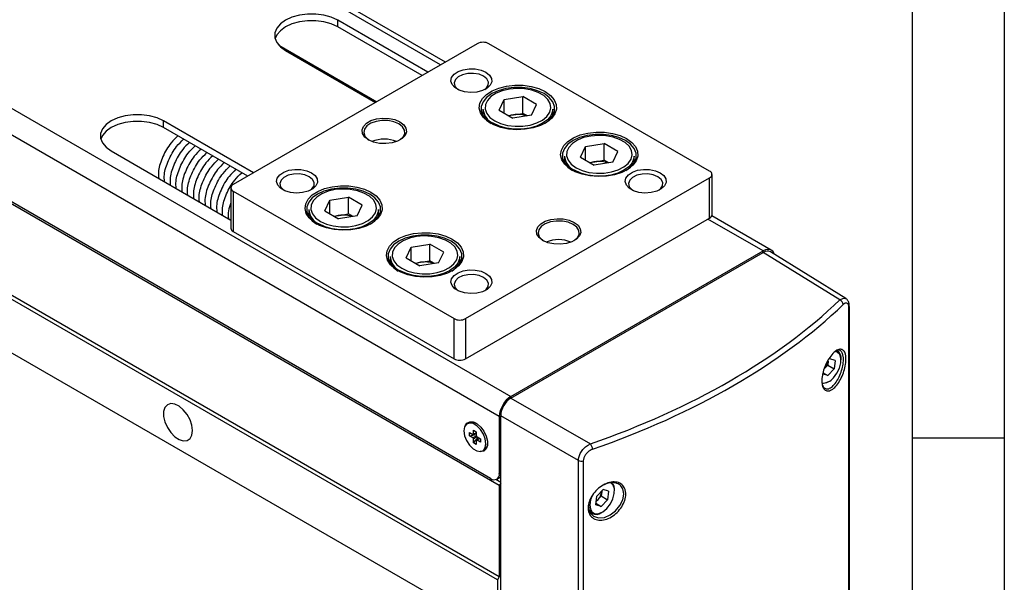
# Model space of a CAD drawing. Header units: millimetres. Extents: x 8 to 292, y 5 to 205.
# Tile 10 of 11: x 252 to 292, y 161 to 184. Entities that reach past the tile are written whole.
import ezdxf

# ---------------------------------------------------------------- set-up
doc = ezdxf.new("R2010")
doc.units = ezdxf.units.MM
doc.layers.add('圖框線條', color=7, linetype='Continuous')

msp = doc.modelspace()

# ---------------------------------------------------------------- linework, layer by layer
at = {"color": 7, "linetype": 'Continuous', "lineweight": 25}
for p, q in [((231.826155, 192.121274), (271.89554, 168.98971)), ((269.238514, 182.559701), (253.646836, 191.560585)), ((271.424135, 168.173213), (231.35475, 191.304776)), ((271.424135, 165.369757), (231.35475, 188.50132)), ((271.070581, 165.655513), (231.708305, 188.378871)), ((271.353425, 161.545631), (231.28404, 184.677194)), ((271.424135, 161.668105), (231.35475, 184.799668)), ((268.524729, 182.147643), (264.871612, 184.256542)), ((264.871612, 183.984361), (264.871612, 184.256542)), ((268.288989, 182.011552), (264.871612, 183.984361)), ((270.528466, 183.304376), (260.628971, 177.589519)), ((262.485772, 183.23853), (266.45009, 180.949978)), ((262.750292, 183.03193), (266.403409, 180.923031)), ((279.956556, 178.133791), (270.999871, 183.304375)), ((271.353425, 159.368188), (231.28404, 182.499752)), ((271.424135, 159.327355), (231.35475, 182.458919)), ((271.419197, 180.60165), (271.622621, 181.039917)), ((271.622621, 181.039917), (272.381805, 181.157351)), ((271.622621, 180.484216), (271.622621, 181.039917)), ((272.937567, 180.836517), (272.381805, 181.157351)), ((272.381805, 180.476901), (272.381805, 181.157351)), ((270.761716, 180.651039), (270.761716, 180.38004)), ((271.419197, 180.60165), (271.974959, 180.280815)), ((272.734145, 180.398248), (272.937567, 180.836517)), ((273.595049, 180.380041), (273.595049, 180.651039)), ((261.453661, 178.065602), (257.800545, 180.174502)), ((257.800545, 179.902321), (257.800545, 180.174502)), ((271.793049, 180.38583), (272.002212, 180.418185)), ((272.734145, 180.398248), (271.974959, 180.280815)), ((272.002212, 180.418185), (272.381805, 180.476901)), ((272.563716, 180.371886), (272.381805, 180.476901)), ((261.217921, 177.929511), (257.800545, 179.902321)), ((255.679224, 178.949889), (260.53134, 176.148822)), ((274.719029, 178.696697), (274.922452, 179.134965)), ((274.922452, 179.134965), (275.681637, 179.252399)), ((274.922452, 178.579264), (274.922452, 179.134965)), ((276.2374, 178.931564), (275.681637, 179.252399)), ((275.681637, 178.571949), (275.681637, 179.252399)), ((274.061547, 178.746087), (274.061547, 178.475088)), ((274.719029, 178.696697), (275.274792, 178.375862)), ((275.302045, 178.513232), (275.681637, 178.571949)), ((275.863546, 178.466935), (275.681637, 178.571949)), ((276.033977, 178.493296), (276.2374, 178.931564)), ((276.89488, 178.475088), (276.89488, 178.746087)), ((275.09288, 178.480878), (275.302045, 178.513232)), ((276.033977, 178.493296), (275.274792, 178.375862)), ((270.057062, 172.146798), (279.956556, 177.861655)), ((279.956556, 176.228574), (279.956556, 177.861655)), ((280.054188, 176.364642), (280.054188, 177.997722)), ((260.53134, 177.453451), (260.53134, 175.82037)), ((260.628972, 177.317383), (269.585657, 172.146798)), ((260.628972, 177.317383), (260.628972, 175.684302)), ((264.348129, 176.519609), (264.551553, 176.957877)), ((264.551553, 176.957877), (265.310737, 177.075311)), ((264.551553, 176.402175), (264.551553, 176.957877)), ((265.8665, 176.754476), (265.310737, 177.075311)), ((265.310737, 176.394861), (265.310737, 177.075311)), ((263.690648, 176.568998), (263.690648, 176.298)), ((265.663077, 176.316208), (265.8665, 176.754476)), ((266.523981, 176.298), (266.523981, 176.568999)), ((264.348129, 176.519609), (264.903892, 176.198774)), ((264.721981, 176.30379), (264.931145, 176.336144)), ((265.663077, 176.316208), (264.903892, 176.198774)), ((264.931145, 176.336144), (265.310737, 176.394861)), ((265.492648, 176.289846), (265.310737, 176.394861)), ((270.057062, 170.513717), (279.956556, 176.228574)), ((282.458324, 174.928067), (280.045489, 176.320967)), ((260.628972, 175.684302), (269.585657, 170.513718)), ((267.647961, 174.614657), (267.851384, 175.052925)), ((267.851384, 175.052925), (268.610569, 175.170358)), ((267.851384, 174.497223), (267.851384, 175.052925)), ((269.166332, 174.849523), (268.610569, 175.170358)), ((268.610569, 174.489908), (268.610569, 175.170358)), ((266.990479, 174.664046), (266.990479, 174.393048)), ((267.647961, 174.614657), (268.203724, 174.293822)), ((268.962909, 174.411255), (269.166332, 174.849523)), ((269.823812, 174.393048), (269.823812, 174.664047)), ((271.895477, 168.921628), (282.125081, 174.827052)), ((271.89554, 168.98971), (282.125018, 174.895062)), ((285.237802, 172.902417), (282.125081, 174.827052)), ((285.484188, 172.959368), (282.421732, 174.852928)), ((268.021813, 174.398838), (268.230977, 174.431192)), ((268.962909, 174.411255), (268.203724, 174.293822)), ((268.230977, 174.431192), (268.610569, 174.489908)), ((268.792479, 174.384894), (268.610569, 174.489908)), ((285.601114, 150.412975), (285.601114, 172.593514)), ((285.624235, 172.642407), (285.624187, 172.640074)), ((285.624235, 150.425359), (285.624235, 172.642407)), ((269.585657, 170.513718), (269.585657, 172.146798)), ((270.057062, 172.146798), (270.057062, 170.513717)), ((284.621209, 170.118667), (284.74981, 170.254263)), ((284.768096, 170.424105), (284.74981, 170.254263)), ((284.74981, 170.254263), (285.009082, 170.104589)), ((285.045655, 170.444271), (284.825026, 170.512765)), ((285.045655, 170.444271), (285.009082, 170.104589)), ((284.75188, 169.833399), (284.531251, 169.901891)), ((284.538012, 169.956862), (284.75188, 169.833399)), ((284.75188, 169.833399), (285.009082, 170.104589)), ((271.895477, 168.921628), (275.118794, 167.060838)), ((271.424135, 168.173213), (271.424135, 165.859682)), ((274.631033, 166.390006), (271.483061, 168.207303)), ((271.483061, 145.90212), (271.483061, 168.207303)), ((270.188256, 167.918688), (270.117545, 167.877867)), ((270.210268, 167.523959), (270.347428, 167.444778)), ((270.210268, 167.393313), (270.210268, 167.523959)), ((270.210268, 167.393313), (270.490754, 167.447491)), ((270.347428, 167.314132), (270.210268, 167.393313)), ((270.377617, 167.620599), (270.490754, 167.555287)), ((270.377617, 167.462212), (270.377617, 167.620599)), ((270.490754, 167.555287), (270.490754, 167.396899)), ((270.377617, 167.103456), (270.564805, 167.31929)), ((270.377617, 167.103456), (270.377617, 167.261843)), ((270.490754, 167.038144), (270.377617, 167.103456)), ((270.490754, 167.196531), (270.490754, 167.038144)), ((270.520943, 167.34461), (270.658103, 167.265429)), ((270.658103, 167.134784), (270.520943, 167.213964)), ((270.658103, 167.265429), (270.658103, 167.134784)), ((270.750826, 166.780873), (270.821537, 166.821693)), ((274.631033, 144.209551), (274.631033, 166.390006)), ((274.831504, 166.37635), (274.831504, 144.195812)), ((271.483061, 165.499035), (271.282698, 165.614701)), ((271.320561, 165.630759), (271.48306, 165.724568)), ((271.483061, 165.471818), (271.424135, 165.369757)), ((271.424135, 165.369757), (271.424135, 161.668105)), ((271.452714, 165.707048), (271.483061, 165.689529)), ((275.632638, 165.206113), (275.375436, 164.934923)), ((275.575708, 165.117452), (275.557422, 164.94761)), ((275.579186, 165.149753), (275.575708, 165.117452)), ((275.575708, 165.117452), (275.577723, 165.14821)), ((275.853267, 165.137618), (275.632638, 165.206113)), ((275.853267, 165.137618), (275.816693, 164.797936)), ((275.338863, 164.595239), (275.375436, 164.934923)), ((275.559492, 164.526746), (275.338863, 164.595239)), ((275.344831, 164.650667), (275.559492, 164.526746)), ((275.353672, 164.732779), (275.428821, 164.812014)), ((275.428821, 164.812014), (275.557422, 164.94761)), ((275.557422, 164.94761), (275.816693, 164.797936)), ((275.559492, 164.526746), (275.816693, 164.797936)), ((275.094997, 164.289687), (275.191633, 164.233901)), ((271.424135, 161.668105), (271.353425, 161.545631)), ((271.353425, 161.545631), (271.353425, 159.368188))]:
    msp.add_line(p, q, dxfattribs=at)
at = {"color": 8, "linetype": 'Continuous', "lineweight": 25}
for p, q in [((269.043274, 182.446992), (253.487155, 191.427349)), ((282.125018, 174.895062), (279.885809, 176.187731)), ((282.125018, 174.827016), (282.125018, 174.895062)), ((285.380785, 170.56031), (285.363147, 170.677505)), ((271.89554, 168.921664), (271.89554, 168.98971)), ((271.483061, 168.20723), (271.424135, 168.173213)), ((271.424135, 165.859682), (271.483061, 165.893699)), ((276.465192, 165.101139), (276.432757, 165.232203))]:
    msp.add_line(p, q, dxfattribs=at)
at = {"color": 7, "linetype": 'Continuous', "lineweight": 25, "flags": 128}
for points in [[(264.871612, 184.256542), (264.609, 184.377441), (264.306371, 184.461575), (263.978899, 184.504723), (263.643005, 184.504723), (263.315534, 184.461575), (263.012904, 184.377441), (262.750292, 184.256542), (262.540866, 184.104939), (262.395127, 183.930235), (262.320384, 183.74119), (262.320384, 183.547282), (262.395127, 183.358237), (262.540866, 183.183533), (262.750292, 183.03193)], [(264.871612, 183.984361), (264.609, 184.105261), (264.306371, 184.189394), (263.978899, 184.232542), (263.643005, 184.232542), (263.315534, 184.189394), (263.012904, 184.10526), (262.750292, 183.984361), (262.540866, 183.832759), (262.395127, 183.658054), (262.332299, 183.517624)], [(270.882019, 182.147798), (271.029527, 182.032418), (271.11157, 181.897065), (271.120858, 181.753764), (271.056566, 181.61525), (270.924408, 181.493829), (270.736124, 181.400291), (270.508447, 181.342946), (270.261605, 181.32689), (270.017532, 181.35355), (269.797914, 181.420557), (269.622266, 181.521956), (269.506195, 181.648739), (269.460013, 181.789639), (269.487826, 181.932138), (269.58716, 182.063574), (269.749191, 182.172267), (269.959521, 182.248561), (270.19946, 182.285676), (270.447691, 182.280314), (270.682155, 182.232951), (270.882019, 182.147798)], [(270.787739, 181.984499), (270.600202, 182.061796), (270.379349, 182.099754), (270.149114, 182.094256), (269.934444, 182.0459), (269.758605, 181.959926), (269.640651, 181.845649), (269.593362, 181.715455), (269.621865, 181.583451), (269.72307, 181.463941), (269.754678, 181.440286)], [(270.830851, 181.440286), (270.894102, 181.491902), (270.977866, 181.615828), (270.987389, 181.74874), (270.921638, 181.876235), (270.787739, 181.984499)], [(273.286183, 181.358603), (273.498428, 181.206173), (273.648949, 181.030968), (273.730707, 180.84118), (273.739881, 180.645682), (273.676041, 180.453616), (273.542172, 180.273963), (273.344533, 180.115124), (273.092367, 179.984526), (272.797464, 179.888274), (272.473613, 179.83087), (272.135958, 179.814997), (271.800286, 179.841399), (271.482294, 179.908841), (271.19685, 180.014168), (270.957301, 180.152457), (270.774849, 180.31724), (270.658024, 180.500813), (270.61229, 180.694592), (270.639784, 180.889516), (270.739222, 181.076471), (270.905953, 181.246715), (271.132182, 181.392288), (271.407329, 181.506382), (271.71853, 181.583663), (272.051234, 181.620517), (272.389882, 181.615221), (272.718641, 181.568023), (273.022139, 181.481129), (273.286183, 181.358603)], [(273.239042, 181.276952), (272.976431, 181.397851), (272.673801, 181.481985), (272.346329, 181.525133), (272.010436, 181.525133), (271.682964, 181.481985), (271.380334, 181.397851), (271.117722, 181.276952), (270.908296, 181.125349), (270.762557, 180.950645), (270.687814, 180.7616), (270.687814, 180.567692), (270.762557, 180.378647), (270.908296, 180.203943), (271.094488, 180.066053)], [(271.235573, 180.174811), (271.478413, 180.063964), (271.75899, 179.988435), (272.062175, 179.952295), (272.371625, 179.957493), (272.670657, 180.003749), (272.943151, 180.088568), (273.174415, 180.207379), (273.351984, 180.353775), (273.466284, 180.519866), (273.511152, 180.696696), (273.48417, 180.874733), (273.386792, 181.04438), (273.22427, 181.196489), (273.005363, 181.322861), (272.741873, 181.416683), (272.448005, 181.472898), (272.139603, 181.488474), (271.83329, 181.462573), (271.545582, 181.396589), (271.291988, 181.294081), (271.08618, 181.160575), (270.939252, 181.003267), (270.859127, 180.83064), (270.850123, 180.651998), (270.912726, 180.476972), (271.04356, 180.315), (271.235573, 180.174811)], [(273.262276, 180.066053), (273.448469, 180.203943), (273.594207, 180.378647), (273.668951, 180.567693), (273.668951, 180.761599), (273.594207, 180.950645), (273.448468, 181.12535), (273.239042, 181.276952)], [(273.595049, 180.651039), (273.586141, 180.559472), (273.51555, 180.380929), (273.377908, 180.21593), (273.180117, 180.07275), (272.932094, 179.958568), (272.646278, 179.879108), (272.336999, 179.838357), (272.019766, 179.838357), (271.710487, 179.879108), (271.42467, 179.958568), (271.176648, 180.07275)], [(257.800545, 180.174502), (257.537932, 180.295401), (257.235303, 180.379534), (256.907831, 180.422682), (256.571937, 180.422682), (256.244466, 180.379534), (255.941836, 180.295401), (255.679224, 180.174502), (255.469798, 180.022899), (255.324059, 179.848195), (255.249316, 179.659149), (255.249316, 179.465242), (255.324059, 179.276196), (255.469798, 179.101492), (255.679224, 178.949889)], [(257.800545, 179.902321), (257.537932, 180.02322), (257.235303, 180.107353), (256.907831, 180.150501), (256.571937, 180.150501), (256.244466, 180.107353), (255.941836, 180.02322), (255.679224, 179.902321), (255.469798, 179.750718), (255.324059, 179.576014), (255.258525, 179.426105)], [(267.393626, 180.133991), (267.547141, 180.015605), (267.636663, 179.877047), (267.654937, 179.729542), (267.600485, 179.58504), (267.477717, 179.455247), (267.29658, 179.350679), (267.071748, 179.279806), (266.821435, 179.248372), (266.565922, 179.258922), (266.325906, 179.310601), (266.120834, 179.399224), (265.96732, 179.517609), (265.877798, 179.656167), (265.859523, 179.803672), (265.913975, 179.948174), (266.036743, 180.077967), (266.217881, 180.182535), (266.442712, 180.253408), (266.693025, 180.284842), (266.948539, 180.274292), (267.188555, 180.222613), (267.393626, 180.133991)], [(267.346486, 180.05234), (267.146621, 180.137494), (266.912157, 180.184856), (266.663926, 180.190218), (266.423987, 180.153103), (266.213657, 180.07681), (266.051626, 179.968117), (265.952292, 179.836681), (265.92448, 179.694182), (265.970661, 179.553282), (266.086732, 179.426499), (266.145213, 179.385669)], [(267.369248, 179.385669), (267.388874, 179.398372), (267.521032, 179.519793), (267.585324, 179.658307), (267.576036, 179.801607), (267.493993, 179.936961), (267.346486, 180.05234)], [(276.586015, 179.45365), (276.798259, 179.301221), (276.948781, 179.126016), (277.030539, 178.936227), (277.039712, 178.74073), (276.975873, 178.548664), (276.842004, 178.369011), (276.644365, 178.210172), (276.392199, 178.079573), (276.097296, 177.983321), (275.773444, 177.925918), (275.43579, 177.910045), (275.100118, 177.936447), (274.782126, 178.003888), (274.496682, 178.109216), (274.257133, 178.247504), (274.074681, 178.412288), (273.957856, 178.59586), (273.912122, 178.78964), (273.939616, 178.984564), (274.039054, 179.171519), (274.205785, 179.341763), (274.432013, 179.487336), (274.707161, 179.60143), (275.018362, 179.678711), (275.351065, 179.715565), (275.689714, 179.710269), (276.018473, 179.663071), (276.321971, 179.576177), (276.586015, 179.45365)], [(276.538875, 179.372), (276.276262, 179.492899), (275.973632, 179.577033), (275.646161, 179.620181), (275.310268, 179.620181), (274.982796, 179.577032), (274.680166, 179.492899), (274.417554, 179.372), (274.208128, 179.220397), (274.062389, 179.045693), (273.987646, 178.856647), (273.987646, 178.66274), (274.062389, 178.473695), (274.208127, 178.298991), (274.394319, 178.161101)], [(274.535405, 178.269859), (274.778246, 178.159012), (275.058821, 178.083483), (275.362007, 178.047343), (275.671456, 178.052541), (275.970488, 178.098797), (276.242982, 178.183616), (276.474247, 178.302427), (276.651815, 178.448823), (276.766116, 178.614913), (276.810982, 178.791744), (276.784001, 178.969781), (276.686624, 179.139428), (276.524102, 179.291536), (276.305195, 179.417909), (276.041705, 179.511731), (275.747838, 179.567946), (275.439434, 179.583522), (275.133122, 179.55762), (274.845413, 179.491637), (274.591819, 179.389129), (274.386011, 179.255622), (274.239084, 179.098315), (274.158958, 178.925688), (274.149955, 178.747045), (274.212557, 178.57202), (274.343392, 178.410047), (274.535405, 178.269859)], [(276.562107, 178.161101), (276.748299, 178.298991), (276.89404, 178.473695), (276.968782, 178.662741), (276.968782, 178.856647), (276.89404, 179.045693), (276.748301, 179.220397), (276.538875, 179.372)], [(276.89488, 178.746087), (276.885972, 178.65452), (276.815382, 178.475977), (276.677739, 178.310978), (276.479948, 178.167798), (276.231926, 178.053615), (275.946109, 177.974156), (275.63683, 177.933405), (275.319597, 177.933405), (275.010319, 177.974156), (274.724501, 178.053615), (274.47648, 178.167797)], [(263.810952, 178.065757), (263.958459, 177.950377), (264.040502, 177.815024), (264.04979, 177.671723), (263.985498, 177.53321), (263.85334, 177.411789), (263.665056, 177.318251), (263.437379, 177.260906), (263.190537, 177.24485), (262.946464, 177.27151), (262.726846, 177.338516), (262.551198, 177.439916), (262.435127, 177.566698), (262.388946, 177.707599), (262.416759, 177.850098), (262.516093, 177.981533), (262.678123, 178.090227), (262.888453, 178.16652), (263.128392, 178.203635), (263.376623, 178.198273), (263.611087, 178.150911), (263.810952, 178.065757)], [(277.953088, 178.065756), (278.100595, 177.950377), (278.182637, 177.815024), (278.191926, 177.671723), (278.127634, 177.533209), (277.995476, 177.411788), (277.807192, 177.318251), (277.579514, 177.260906), (277.332673, 177.24485), (277.0886, 177.27151), (276.868982, 177.338516), (276.693333, 177.439916), (276.577262, 177.566699), (276.531081, 177.707599), (276.558894, 177.850097), (276.658228, 177.981533), (276.820258, 178.090227), (277.030588, 178.16652), (277.270528, 178.203636), (277.518759, 178.198273), (277.753222, 178.150911), (277.953088, 178.065756)], [(263.716671, 177.902458), (263.529134, 177.979756), (263.308281, 178.017713), (263.078046, 178.012215), (262.863377, 177.96386), (262.687537, 177.877885), (262.569583, 177.763609), (262.522294, 177.633414), (262.550797, 177.50141), (262.652002, 177.381901), (262.68361, 177.358245)], [(263.759783, 177.358245), (263.823034, 177.409862), (263.906798, 177.533787), (263.916321, 177.666699), (263.85057, 177.794195), (263.716671, 177.902458)], [(277.858808, 177.902457), (277.67127, 177.979755), (277.450417, 178.017713), (277.220181, 178.012216), (277.005512, 177.96386), (276.829673, 177.877885), (276.711718, 177.763609), (276.664429, 177.633415), (276.692932, 177.50141), (276.794137, 177.381901), (276.825746, 177.358245)], [(277.901918, 177.358246), (277.96517, 177.409861), (278.048934, 177.533787), (278.058457, 177.666699), (277.992705, 177.794195), (277.858808, 177.902457)], [(266.215115, 177.276562), (266.42736, 177.124133), (266.577881, 176.948928), (266.659639, 176.759139), (266.668813, 176.563641), (266.604973, 176.371576), (266.471104, 176.191923), (266.273465, 176.033084), (266.021299, 175.902485), (265.726396, 175.806233), (265.402545, 175.748829), (265.06489, 175.732957), (264.729218, 175.759359), (264.411226, 175.8268), (264.125782, 175.932128), (263.886234, 176.070416), (263.703781, 176.235199), (263.586956, 176.418772), (263.541222, 176.612552), (263.568717, 176.807476), (263.668154, 176.994431), (263.834886, 177.164675), (264.061114, 177.310247), (264.336261, 177.424342), (264.647462, 177.501622), (264.980166, 177.538476), (265.318814, 177.533181), (265.647573, 177.485983), (265.951071, 177.399089), (266.215115, 177.276562)], [(266.167975, 177.194912), (265.905363, 177.315811), (265.602733, 177.399944), (265.275262, 177.443092), (264.939367, 177.443092), (264.611896, 177.399944), (264.309267, 177.315811), (264.046655, 177.194912), (263.837229, 177.043309), (263.691489, 176.868605), (263.616746, 176.679559), (263.616747, 176.485652), (263.691489, 176.296606), (263.837228, 176.121902), (264.02342, 175.984013)], [(264.164506, 176.092771), (264.407346, 175.981924), (264.687922, 175.906394), (264.991107, 175.870255), (265.300557, 175.875453), (265.599589, 175.921708), (265.872083, 176.006528), (266.103348, 176.125338), (266.280916, 176.271735), (266.395216, 176.437825), (266.440084, 176.614655), (266.413102, 176.792693), (266.315725, 176.962339), (266.153202, 177.114448), (265.934295, 177.240821), (265.670806, 177.334643), (265.376938, 177.390858), (265.068535, 177.406434), (264.762222, 177.380532), (264.474514, 177.314548), (264.22092, 177.21204), (264.015112, 177.078534), (263.868184, 176.921227), (263.788059, 176.748599), (263.779055, 176.569957), (263.841658, 176.394932), (263.972492, 176.232959), (264.164506, 176.092771)], [(266.191208, 175.984013), (266.377401, 176.121902), (266.52314, 176.296607), (266.597883, 176.485652), (266.597883, 176.679559), (266.523139, 176.868605), (266.377401, 177.043309), (266.167975, 177.194912)], [(266.523981, 176.568999), (266.515073, 176.477431), (266.444483, 176.298888), (266.30684, 176.13389), (266.109049, 175.990709), (265.861026, 175.876527), (265.57521, 175.797068), (265.265931, 175.756317), (264.948698, 175.756316), (264.639419, 175.797067), (264.353602, 175.876527), (264.10558, 175.990709)], [(274.464695, 176.05195), (274.618209, 175.933565), (274.70773, 175.795007), (274.726005, 175.647502), (274.671553, 175.502999), (274.548786, 175.373206), (274.367648, 175.268638), (274.142816, 175.197766), (273.892503, 175.166331), (273.636989, 175.176881), (273.396974, 175.22856), (273.191903, 175.317182), (273.038387, 175.435568), (272.948866, 175.574126), (272.930591, 175.721631), (272.985043, 175.866134), (273.107811, 175.995927), (273.288948, 176.100495), (273.51378, 176.171367), (273.764093, 176.202802), (274.019607, 176.192252), (274.259622, 176.140573), (274.464695, 176.05195)], [(274.417555, 175.970299), (274.217688, 176.055454), (273.983225, 176.102815), (273.734994, 176.108178), (273.495054, 176.071063), (273.284724, 175.99477), (273.122695, 175.886076), (273.023361, 175.75464), (272.995547, 175.612142), (273.041728, 175.471241), (273.157799, 175.344459), (273.21628, 175.303628)], [(274.440315, 175.303628), (274.459942, 175.316331), (274.5921, 175.437752), (274.656392, 175.576266), (274.647103, 175.719567), (274.565061, 175.85492), (274.417555, 175.970299)], [(269.514947, 175.37161), (269.727191, 175.219181), (269.877713, 175.043975), (269.959471, 174.854186), (269.968644, 174.658689), (269.904805, 174.466623), (269.770936, 174.28697), (269.573297, 174.128131), (269.321131, 173.997533), (269.026228, 173.901281), (268.702377, 173.843877), (268.364723, 173.828004), (268.02905, 173.854406), (267.711058, 173.921847), (267.425614, 174.027175), (267.186066, 174.165464), (267.003613, 174.330247), (266.886788, 174.51382), (266.841054, 174.707599), (266.868548, 174.902524), (266.967986, 175.089479), (267.134717, 175.259723), (267.360945, 175.405295), (267.636093, 175.519389), (267.947294, 175.59667), (268.279997, 175.633524), (268.618646, 175.628229), (268.947406, 175.58103), (269.250903, 175.494136), (269.514947, 175.37161)], [(269.467807, 175.289959), (269.205194, 175.410859), (268.902564, 175.494992), (268.575093, 175.53814), (268.2392, 175.53814), (267.911728, 175.494992), (267.609098, 175.410859), (267.346486, 175.289959), (267.13706, 175.138357), (266.991321, 174.963652), (266.916578, 174.774607), (266.916578, 174.5807), (266.991321, 174.391654), (267.13706, 174.21695), (267.323252, 174.079061)], [(267.464338, 174.187818), (267.707178, 174.076971), (267.987753, 174.001442), (268.290939, 173.965302), (268.600388, 173.970501), (268.89942, 174.016756), (269.171914, 174.101576), (269.403179, 174.220386), (269.580747, 174.366783), (269.695048, 174.532872), (269.739915, 174.709704), (269.712933, 174.887741), (269.615556, 175.057387), (269.453034, 175.209496), (269.234127, 175.335868), (268.970637, 175.429691), (268.67677, 175.485905), (268.368367, 175.501482), (268.062054, 175.47558), (267.774346, 175.409596), (267.520751, 175.307088), (267.314943, 175.173582), (267.168015, 175.016275), (267.08789, 174.843647), (267.078887, 174.665005), (267.141489, 174.48998), (267.272324, 174.328007), (267.464338, 174.187818)], [(269.491039, 174.079061), (269.677232, 174.21695), (269.822972, 174.391654), (269.897714, 174.5807), (269.897715, 174.774607), (269.822971, 174.963652), (269.677233, 175.138357), (269.467807, 175.289959)], [(282.580234, 174.754923), (282.560539, 174.81044), (282.516976, 174.879404), (282.458351, 174.928052), (282.386916, 174.954511), (282.305417, 174.957766), (282.216984, 174.937693), (282.125018, 174.895062)], [(269.823812, 174.664047), (269.814905, 174.572479), (269.744314, 174.393936), (269.606671, 174.228938), (269.408881, 174.085757), (269.160858, 173.971575), (268.875041, 173.892116), (268.565762, 173.851364), (268.248529, 173.851364), (267.939251, 173.892115), (267.653433, 173.971575), (267.405412, 174.085757)], [(270.882021, 173.983716), (271.029527, 173.868337), (271.111569, 173.732984), (271.120858, 173.589683), (271.056566, 173.451169), (270.924408, 173.329748), (270.736124, 173.23621), (270.508446, 173.178866), (270.261606, 173.162809), (270.017532, 173.189469), (269.797914, 173.256476), (269.622266, 173.357876), (269.506194, 173.484658), (269.460013, 173.625559), (269.487827, 173.768057), (269.587161, 173.899493), (269.749191, 174.008187), (269.95952, 174.08448), (270.19946, 174.121595), (270.447691, 174.116232), (270.682155, 174.06887), (270.882021, 173.983716)], [(270.78774, 173.820417), (270.600202, 173.897715), (270.379349, 173.935673), (270.149113, 173.930175), (269.934445, 173.881819), (269.758605, 173.795845), (269.64065, 173.681568), (269.593361, 173.551374), (269.621864, 173.41937), (269.723069, 173.299861), (269.754678, 173.276204)], [(270.83085, 173.276205), (270.894102, 173.327821), (270.977866, 173.451746), (270.987389, 173.584658), (270.921637, 173.712155), (270.78774, 173.820417)], [(284.979709, 169.748936), (285.119654, 169.9304), (285.223708, 170.138161), (285.280596, 170.349708), (285.284152, 170.542114), (285.233992, 170.694531), (285.13555, 170.790439), (285.037404, 170.818677)], [(284.774016, 169.586605), (284.634722, 169.522995), (284.513169, 169.505537)], [(258.979055, 167.600481), (258.952877, 167.81616), (258.876666, 168.042901), (258.757195, 168.260555), (258.605079, 168.449786), (258.433835, 168.593778), (258.258678, 168.679736), (258.095172, 168.700023), (257.957845, 168.652837), (257.858899, 168.542369), (257.807126, 168.378438), (257.807126, 168.175605), (257.858899, 167.951897), (257.957845, 167.727189), (258.095172, 167.521448), (258.258678, 167.352955), (258.433835, 167.236682), (258.605079, 167.182959), (258.757195, 167.19656), (258.876666, 167.276277), (258.952877, 167.415027), (258.979055, 167.600481)], [(270.88202, 167.070842), (270.855011, 167.263307), (270.777247, 167.463738), (270.658103, 167.647964), (270.511952, 167.793763), (270.356419, 167.88355), (270.210268, 167.906494), (270.091124, 167.859828), (270.013358, 167.749183), (269.986351, 167.587901), (270.013358, 167.395436), (270.091124, 167.195003), (270.210268, 167.010776), (270.356419, 166.864978), (270.511952, 166.775191), (270.658103, 166.752246), (270.777247, 166.798913), (270.855011, 166.90956), (270.88202, 167.070842)], [(270.039652, 167.801816), (270.109322, 167.90569), (270.223493, 167.961149), (270.365603, 167.951093), (270.520254, 167.876612), (270.670686, 167.74578), (270.800599, 167.572771), (270.895914, 167.376335), (270.9463, 167.177759), (270.9463, 166.998562), (270.895914, 166.858161), (270.800599, 166.771772), (270.670686, 166.748758), (270.646013, 166.751451)], [(275.78732, 164.442283), (275.927266, 164.623747), (276.03132, 164.831508), (276.088208, 165.043056), (276.091764, 165.235462), (276.041604, 165.387878), (275.945179, 165.4827)], [(275.043807, 164.588757), (275.054138, 164.389136), (275.103476, 164.269048), (275.244488, 164.12718), (275.447466, 164.061176), (275.684747, 164.080388), (275.925716, 164.180239), (276.143306, 164.346165), (276.316104, 164.558015), (276.428211, 164.792695), (276.46888, 165.02567), (276.465192, 165.101139), (276.465192, 165.101139)], [(275.184773, 164.959078), (275.125954, 164.794597), (275.095314, 164.589827), (275.118938, 164.415032), (275.194266, 164.289154), (275.313136, 164.225831), (275.462665, 164.231928), (275.62665, 164.306782), (275.78732, 164.442283)]]:
    msp.add_lwpolyline(points, dxfattribs=at)
at = {"color": 7, "linetype": 'Continuous', "lineweight": 25}
for centre, radius, start, end in [((270.764169, 182.84947), 0.512343, 62.6097177, 117.3902207), ((271.455367, 180.710741), 0.696216, 184.9192774, 246.4008755), ((272.147205, 179.449844), 0.979136, 98.5157794, 109.6833975), ((272.177571, 179.319277), 1.112812, 70.6460027, 99.0665398), ((266.75723, 178.117002), 1.316554, 67.6615847, 112.3384058), ((274.755202, 178.805791), 0.69622, 184.919433, 246.4007872), ((275.447018, 177.544966), 0.979059, 98.5153399, 109.683837), ((275.477403, 177.41432), 1.112816, 70.6461227, 99.0665091), ((279.904914, 177.997723), 0.145539, 290.7834787, 69.2167061), ((260.680614, 177.453451), 0.145539, 110.7836372, 249.2165477), ((264.384298, 176.628699), 0.696214, 184.9191627, 246.4009496), ((265.07614, 175.367791), 0.979148, 98.5158354, 109.6832997), ((265.106503, 175.237233), 1.112814, 70.6460456, 99.0665274), ((279.887364, 176.381282), 0.167652, 294.375526, 354.3037036), ((260.69816, 175.837006), 0.167647, 185.6948698, 245.6253532), ((273.828299, 174.03497), 1.316546, 67.6614879, 112.3385606), ((267.684132, 174.723749), 0.696218, 184.9193183, 246.4008613), ((268.375953, 173.462914), 0.979071, 98.515396, 109.6837391), ((268.406335, 173.332277), 1.112818, 70.6461657, 99.0664967), ((285.163358, 172.700293), 0.215397, 4.5735038, 69.781058), ((269.821359, 172.601702), 0.512341, 242.6096373, 297.3903011), ((284.905407, 170.527593), 0.386784, 352.7631943, 53.7787122), ((269.821359, 170.968622), 0.512341, 242.6096373, 297.3903011), ((284.222694, 170.498355), 0.550433, 316.3859186, 352.2475734), ((284.53841, 170.087973), 0.556499, 266.6362118, 322.4659711), ((272.447617, 168.126637), 1.024541, 122.6055995, 177.3944619), ((270.317904, 167.625243), 0.320809, 56.8490582, 113.8365997), ((270.385986, 167.412865), 0.050051, 99.6245866, 140.3861651), ((270.289514, 167.245854), 0.251619, 23.1090167, 36.8909835), ((270.578749, 167.412826), 0.251496, 203.1056092, 216.894391), ((270.482398, 167.245856), 0.050029, 279.6148087, 320.3959431), ((270.65686, 167.069056), 0.297164, 303.6529649, 5.6508422), ((274.869775, 166.838658), 0.333728, 0.8815552, 41.740028), ((274.747741, 166.624995), 0.262375, 243.5885924, 288.617551), ((271.208598, 165.824717), 0.218355, 230.7963467, 9.2144051), ((275.63382, 165.204463), 0.464024, 356.0151735, 35.0175335), ((275.030309, 165.1917), 0.55043, 316.385882, 352.2477067), ((275.115912, 165.104408), 0.428259, 304.0116431, 316.9412062), ((275.348075, 164.583439), 0.38295, 245.8881734, 307.5806824)]:
    msp.add_arc(centre, radius, start, end, dxfattribs=at)
at = {"color": 8, "linetype": 'Continuous', "lineweight": 25}
for centre, radius, start, end in [((285.556048, 172.644844), 0.068305, 311.281423, 355.9956304), ((275.403562, 164.53205), 0.365797, 179.9734603, 234.594166)]:
    msp.add_arc(centre, radius, start, end, dxfattribs=at)
at = {"color": 7, "linetype": 'Continuous', "lineweight": 25}
for centre, major_axis, ratio, start_param, end_param in [((282.124955, 174.350593), (0.291732, 0.505349), 0.577205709, 6.265735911, 7.068349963), ((259.334666, 182.434533), (30.332095, -0.466669), 0.587274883, 5.268691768, 5.744952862), ((259.332609, 182.299651), (30.498769, -0.466624), 0.587220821, 5.268640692, 5.744901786), ((271.895602, 168.445313), (0.291643, 0.505195), 0.577557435, 0.785469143, 2.355960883)]:
    msp.add_ellipse(centre, major_axis=major_axis, ratio=ratio, start_param=start_param, end_param=end_param, dxfattribs=at)
for points, knots in [([(258.381767, 179.566789), (258.287072, 179.475719), (258.039209, 179.237343), (257.757089, 178.724398), (257.57991, 178.19972), (257.598815, 177.939287), (257.606207, 177.837465)], [0, 0, 0, 0, 0.190455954, 0.498520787, 0.803935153, 1, 1, 1, 1]), ([(257.843109, 177.700704), (257.835056, 177.796928), (257.813838, 178.050448), (257.984975, 178.569212), (258.26656, 179.088763), (258.518223, 179.334179), (258.617314, 179.43081)], [0, 0, 0, 0, 0.186758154, 0.49205336, 0.799998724, 1, 1, 1, 1]), ([(258.853171, 179.294653), (258.758477, 179.203583), (258.510614, 178.965207), (258.228493, 178.452262), (258.051314, 177.927584), (258.07022, 177.667151), (258.077612, 177.565329)], [0, 0, 0, 0, 0.1904559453, 0.49852078, 0.803935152, 1, 1, 1, 1]), ([(258.314514, 177.428568), (258.306461, 177.524792), (258.285243, 177.778312), (258.456379, 178.297076), (258.737964, 178.816626), (258.989627, 179.062043), (259.088718, 179.158674)], [0, 0, 0, 0, 0.186758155, 0.492053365, 0.799998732, 1, 1, 1, 1]), ([(259.324576, 179.022517), (259.229881, 178.931447), (258.982018, 178.693071), (258.699898, 178.180126), (258.522719, 177.655448), (258.541625, 177.395015), (258.549016, 177.293193)], [0, 0, 0, 0, 0.190455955, 0.498520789, 0.803935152, 1, 1, 1, 1]), ([(258.785919, 177.156432), (258.777865, 177.252655), (258.756647, 177.506175), (258.927784, 178.02494), (259.209369, 178.544491), (259.461032, 178.789907), (259.560123, 178.886538)], [0, 0, 0, 0, 0.186758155, 0.492053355, 0.799998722, 1, 1, 1, 1]), ([(259.79598, 178.750381), (259.701286, 178.659311), (259.453423, 178.420935), (259.171302, 177.90799), (258.994123, 177.383312), (259.013029, 177.122879), (259.020421, 177.021057)], [0, 0, 0, 0, 0.1904559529, 0.4985207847, 0.8039351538, 1, 1, 1, 1]), ([(259.257323, 176.884296), (259.24927, 176.98052), (259.228052, 177.23404), (259.399188, 177.752804), (259.680773, 178.272354), (259.932436, 178.517771), (260.031527, 178.614402)], [0, 0, 0, 0, 0.186758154, 0.49205336, 0.799998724, 1, 1, 1, 1]), ([(260.267385, 178.478245), (260.17269, 178.387175), (259.924827, 178.148799), (259.642707, 177.635854), (259.465528, 177.111176), (259.484433, 176.850743), (259.491825, 176.748921)], [0, 0, 0, 0, 0.1904559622, 0.4985207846, 0.8039351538, 1, 1, 1, 1]), ([(259.728728, 176.61216), (259.720675, 176.708383), (259.699456, 176.961903), (259.870593, 177.480668), (260.152178, 178.000218), (260.403841, 178.245635), (260.502932, 178.342266)], [0, 0, 0, 0, 0.186758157, 0.492053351, 0.79999873, 1, 1, 1, 1]), ([(260.738789, 178.206109), (260.644095, 178.115039), (260.396232, 177.876663), (260.114112, 177.363718), (259.936932, 176.83904), (259.955838, 176.578607), (259.96323, 176.476785)], [0, 0, 0, 0, 0.190455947, 0.498520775, 0.80393515, 1, 1, 1, 1]), ([(260.200132, 176.340024), (260.192079, 176.436247), (260.170861, 176.689768), (260.341997, 177.208532), (260.623582, 177.728082), (260.875245, 177.973499), (260.974336, 178.07013)], [0, 0, 0, 0, 0.1867581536, 0.4920533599, 0.7999987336, 1, 1, 1, 1]), ([(260.53134, 176.846138), (260.490288, 176.733939), (260.403311, 176.496226), (260.423811, 176.305404), (260.434634, 176.204649)], [0, 0, 0, 0, 0.471993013, 1, 1, 1, 1]), ([(285.619231, 172.639516), (285.619568, 172.678285), (285.620323, 172.764923), (285.576806, 172.867815), (285.52362, 172.943012), (285.483947, 172.957596), (285.480084, 172.959016)], [0, 0, 0, 0, 0.293908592, 0.65679495, 0.966579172, 1, 1, 1, 1]), ([(285.601114, 172.593514), (285.600316, 172.614279), (285.598098, 172.672013), (285.573992, 172.743324), (285.523971, 172.784553), (285.455776, 172.780024), (285.403976, 172.738324), (285.37807, 172.717468)], [0, 0, 0, 0, 0.119129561, 0.331213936, 0.551235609, 0.775556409, 1, 1, 1, 1]), ([(285.484016, 170.573546), (285.485252, 170.543944), (285.489649, 170.438716), (285.464581, 170.225643), (285.386928, 169.942809), (285.266997, 169.669428), (285.115012, 169.435354), (284.945774, 169.269754), (284.779717, 169.196331), (284.638835, 169.225069), (284.553046, 169.335672), (284.506955, 169.500424), (284.500977, 169.709933), (284.550665, 169.984704), (284.650439, 170.266982), (284.789025, 170.527554), (284.951514, 170.739088), (285.119933, 170.876683), (285.274902, 170.921596), (285.396486, 170.864661), (285.464799, 170.735212), (285.478767, 170.617703), (285.484016, 170.573546)], [0, 0, 0, 0, 0.020191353, 0.071775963, 0.123439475, 0.176176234, 0.230394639, 0.285744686, 0.341350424, 0.396331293, 0.450239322, 0.483718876, 0.535874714, 0.588037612, 0.640374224, 0.693383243, 0.747382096, 0.8023909, 0.857982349, 0.913296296, 0.967418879, 1, 1, 1, 1]), ([(284.515965, 169.515633), (284.522689, 169.486871), (284.543661, 169.397166), (284.620078, 169.305438), (284.746475, 169.278852), (284.896711, 169.348827), (285.04916, 169.503669), (285.185908, 169.721809), (285.293645, 169.975943), (285.363343, 170.238389), (285.385838, 170.435736), (285.381895, 170.532962), (285.380785, 170.56031)], [0, 0, 0, 0, 0.053465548, 0.166753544, 0.282337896, 0.399290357, 0.515746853, 0.629818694, 0.740717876, 0.849276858, 0.957604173, 1, 1, 1, 1]), ([(285.363147, 170.677505), (285.344618, 170.729293), (285.325917, 170.78156), (285.267183, 170.845152), (285.201968, 170.882077), (285.117427, 170.846403), (285.08007, 170.83064)], [0, 0, 0, 0, 0.349822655, 0.353064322, 0.714140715, 1, 1, 1, 1]), ([(270.490754, 167.514341), (270.455829, 167.497467), (270.407964, 167.474341), (270.360311, 167.45107), (270.347428, 167.444778)], [0, 0, 0, 0, 0.729640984, 1, 1, 1, 1]), ([(270.347428, 167.314132), (270.360312, 167.320424), (270.410006, 167.344691), (270.459921, 167.368806), (270.496896, 167.386669)], [0, 0, 0, 0, 0.259259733, 1, 1, 1, 1]), ([(270.377617, 167.462212), (270.389509, 167.467931), (270.42723, 167.486076), (270.464935, 167.50398), (270.490754, 167.516241)], [0, 0, 0, 0, 0.315230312, 1, 1, 1, 1]), ([(270.5153, 167.355087), (270.4813, 167.331973), (270.435415, 167.30078), (270.389508, 167.269854), (270.377617, 167.261843)], [0, 0, 0, 0, 0.74097226, 1, 1, 1, 1]), ([(270.490754, 167.196531), (270.502645, 167.204541), (270.546634, 167.234175), (270.590603, 167.264065), (270.622686, 167.285875)], [0, 0, 0, 0, 0.270318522, 1, 1, 1, 1]), ([(270.624326, 167.284929), (270.600791, 167.268698), (270.566425, 167.244997), (270.531843, 167.221401), (270.520943, 167.213964)], [0, 0, 0, 0, 0.684821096, 1, 1, 1, 1]), ([(274.631033, 166.390006), (274.636346, 166.443874), (274.646955, 166.551423), (274.726589, 166.721803), (274.844162, 166.876309), (274.981917, 166.994913), (275.077104, 167.040759), (275.118794, 167.060838)], [0, 0, 0, 0, 0.20662498, 0.412542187, 0.620209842, 0.833664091, 1, 1, 1, 1]), ([(275.203463, 166.843793), (275.1716, 166.83051), (275.098982, 166.800239), (274.993874, 166.719202), (274.904056, 166.611793), (274.843246, 166.491772), (274.835417, 166.414816), (274.831504, 166.37635)], [0, 0, 0, 0, 0.168071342, 0.383048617, 0.590844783, 0.795490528, 1, 1, 1, 1]), ([(276.548883, 165.102519), (276.550832, 165.075603), (276.558379, 164.971376), (276.521783, 164.768713), (276.399817, 164.508752), (276.210976, 164.273157), (275.974007, 164.088322), (275.712254, 163.976151), (275.455097, 163.952503), (275.235047, 164.022252), (275.099399, 164.158751), (275.026508, 164.337466), (275.015581, 164.54715), (275.088316, 164.803231), (275.237386, 165.052815), (275.448251, 165.271447), (275.700455, 165.435459), (275.965508, 165.522911), (276.210823, 165.520263), (276.404159, 165.426251), (276.516228, 165.275278), (276.539673, 165.151243), (276.548883, 165.102519)], [0, 0, 0, 0, 0.018168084, 0.070350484, 0.122558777, 0.175287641, 0.228920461, 0.283600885, 0.339068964, 0.394593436, 0.449212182, 0.483265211, 0.534815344, 0.586368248, 0.638246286, 0.691383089, 0.745978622, 0.801497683, 0.85700616, 0.911712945, 0.965318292, 1, 1, 1, 1]), ([(276.432757, 165.232203), (276.401223, 165.289698), (276.369486, 165.347562), (276.271786, 165.430436), (276.148749, 165.489145), (275.91944, 165.4978), (275.75465, 165.434767), (275.672394, 165.403304)], [0, 0, 0, 0, 0.2429634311, 0.2445173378, 0.4941136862, 0.7474841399, 1, 1, 1, 1])]:
    msp.add_open_spline(points, degree=3, knots=knots, dxfattribs=at)
at = {"color": 8, "linetype": 'Continuous', "lineweight": 25}
msp.add_open_spline([(285.237802, 172.902417), (285.276959, 172.928397), (285.355434, 172.980463), (285.440281, 172.990523), (285.471925, 172.960694), (285.479089, 172.953942)], degree=3, knots=[0, 0, 0, 0, 0.435175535, 0.872134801, 1, 1, 1, 1], dxfattribs=at)
at = {"layer": '圖框線條', "color": 133, "linetype": 'Continuous', "true_color": 0x71e1c5}
for p, q in [((291.909345, 205), (291.909345, 5)), ((288.178002, 201.268657), (288.178002, 5)), ((288.178002, 167.313433), (291.909345, 167.313433))]:
    msp.add_line(p, q, dxfattribs=at)

doc.saveas('drawing.dxf')
